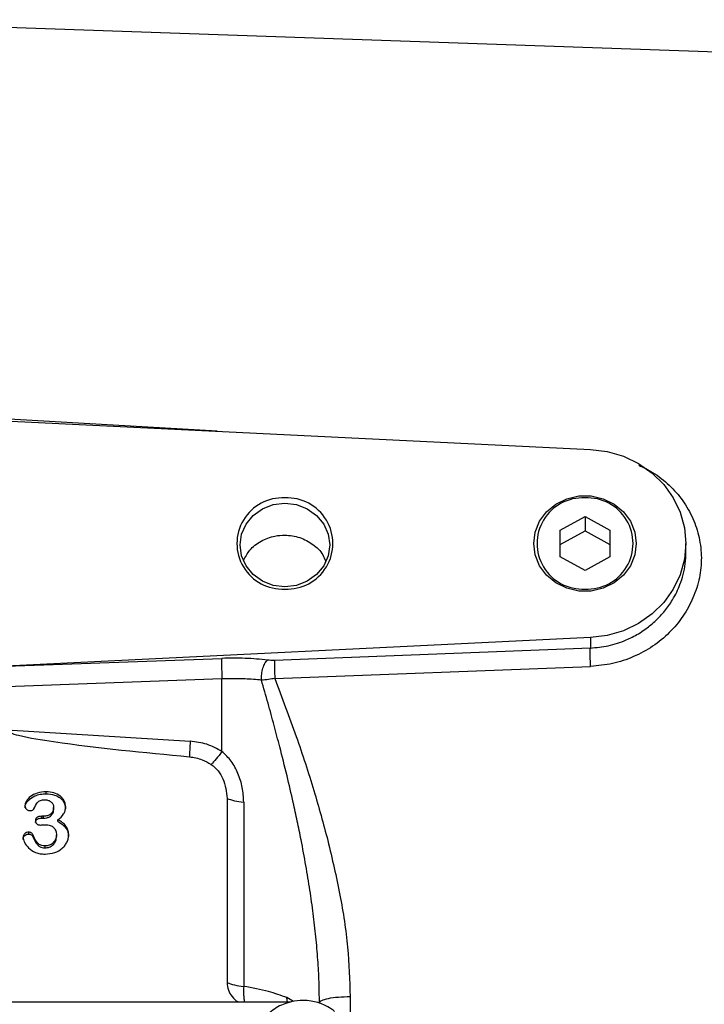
# Model space of a CAD drawing. Header units: inches. Extents: x 0.6 to 16.3, y 0.2 to 11.5.
# Tile 6 of 16: x 5.5 to 7.2, y 6.5 to 9. Entities that reach past the tile are written whole.
import ezdxf

# ---------------------------------------------------------------- set-up
doc = ezdxf.new("R2010")
doc.units = ezdxf.units.IN
doc.header["$MEASUREMENT"] = 0
doc.styles.add('SLDTEXTSTYLE0', font='TXT', dxfattribs={"width": 0.75})
doc.dimstyles.new('SLDDIMSTYLE1', dxfattribs={"dimtxt": 0.137795, "dimasz": 0.14, "dimexe": 0, "dimexo": 0.0625, "dimgap": 0.034449, "dimtad": 0, "dimtih": 1, "dimtoh": 1, "dimdec": 1, "dimlfac": 1.5, "dimrnd": 1e-09, "dimzin": 12, "dimdsep": 46, "dimtxsty": 'SLDTEXTSTYLE0', "dimblk1": 'CLOSED', "dimblk2": 'CLOSED', "dimsah": 1, "dimcen": 0.09, "dimadec": 0, "dimazin": 3, "dimtfac": 1, "dimtdec": 1, "dimtofl": 0, "dimtmove": 0, "dimatfit": 3, "dimldrblk": 'CLOSED', "dimfxl": 0, "dimfrac": 2, "dimtolj": 1, "dimtzin": 12, "dimarcsym": 0})
doc.dimstyles.new('SLDDIMSTYLE3', dxfattribs={"dimtxt": 0.137795, "dimasz": 0.14, "dimexe": 0, "dimexo": 0.0625, "dimgap": 0.034449, "dimtad": 0, "dimdec": 1, "dimlfac": 1.5, "dimrnd": 1e-09, "dimzin": 12, "dimdsep": 46, "dimtxsty": 'SLDTEXTSTYLE0', "dimblk1": 'CLOSED', "dimblk2": 'CLOSED', "dimsah": 1, "dimcen": 0.09, "dimadec": 0, "dimazin": 3, "dimtfac": 1, "dimtdec": 1, "dimtofl": 0, "dimtmove": 0, "dimatfit": 3, "dimldrblk": 'CLOSED', "dimfxl": 0, "dimfrac": 2, "dimtolj": 1, "dimtzin": 12, "dimarcsym": 0})

# ---------------------------------------------------------------- blocks, each defined once
blk = doc.blocks.new('_Closed')
at = {"color": 0, "linetype": 'ByBlock', "lineweight": -2}
for p, q in [((-1, 0.166667), (0, 0)), ((-1, 0.166667), (-1, -0.166667)), ((0, 0), (-1, -0.166667)), ((0, 0), (-1, 0))]:
    blk.add_line(p, q, dxfattribs=at)
blk = doc.blocks.new('_D_7')
at = {"color": 7, "linetype": 'Continuous', "lineweight": 0}
for p, q in [((6.5046, 10.0651), (6.4626, 10.0651)), ((6.4626, 10.0651), (6.4626, 9.8464)), ((6.81, 10.0651), (6.852, 10.0651)), ((6.852, 10.0651), (6.852, 9.8464)), ((5.0542, 9.7581), (5.0542, 9.906)), ((8.8595, 8.4378), (8.8595, 9.906)), ((5.0542, 9.8667), (6.3418, 9.8667)), ((8.8595, 9.8667), (6.9729, 9.8667)), ((6.4626, 9.8464), (6.5046, 9.8464)), ((6.852, 9.8464), (6.81, 9.8464))]:
    blk.add_line(p, q, dxfattribs=at)
at = {"color": 7, "linetype": 'Continuous', "lineweight": 18, "xscale": 0.14, "yscale": 0.14}
for p, rotation in [((5.0542, 9.8667), 180.0000020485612), ((8.8595, 9.8667), 2.048561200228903e-06)]:
    blk.add_blockref('_Closed', p, dxfattribs=dict(at, rotation=rotation))
at = {"color": 7, "linetype": 'Continuous', "lineweight": 18, "char_height": 0.1378, "attachment_point": 1, "style": 'SLDTEXTSTYLE0'}
for s, insert in [('145', (6.5046, 10.024)), ('5.7', (6.5301, 9.8178))]:
    blk.add_mtext(s, dxfattribs=dict(at, insert=insert))
blk = doc.blocks.new('_D_8')
at = {"color": 7, "linetype": 'Continuous', "lineweight": 0}
for p, q in [((6.0388, 9.5927), (5.9969, 9.5927)), ((5.9969, 9.5927), (5.9969, 9.3739)), ((6.3443, 9.5927), (6.3863, 9.5927)), ((6.3863, 9.5927), (6.3863, 9.3739)), ((8.0995, 8.4047), (8.0995, 9.4336)), ((5.0542, 9.3942), (5.876, 9.3942)), ((8.0995, 9.3942), (6.5071, 9.3942)), ((5.9969, 9.3739), (6.0388, 9.3739)), ((6.3863, 9.3739), (6.3443, 9.3739))]:
    blk.add_line(p, q, dxfattribs=at)
at = {"color": 7, "linetype": 'Continuous', "lineweight": 18, "xscale": 0.14, "yscale": 0.14, "rotation": 180.0000000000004}
blk.add_blockref('_Closed', (5.0542, 9.3942), dxfattribs=at)
at = {"color": 7, "linetype": 'Continuous', "lineweight": 18, "xscale": 0.14, "yscale": 0.14}
blk.add_blockref('_Closed', (8.0995, 9.3942), dxfattribs=at)
at = {"color": 7, "linetype": 'Continuous', "lineweight": 18, "char_height": 0.1378, "attachment_point": 1, "style": 'SLDTEXTSTYLE0'}
for s, insert in [('116', (6.0388, 9.5516)), ('4.6', (6.0643, 9.3454))]:
    blk.add_mtext(s, dxfattribs=dict(at, insert=insert))

msp = doc.modelspace()

# ---------------------------------------------------------------- linework, layer by layer
at = {"color": 7, "linetype": 'Continuous', "lineweight": 25}
for p, q in [((7.4153, 8.9181), (5.0542, 9.0005)), ((5.0542, 8.0191), (6.9008, 7.9288)), ((6.825, 7.7263), (6.8875, 7.76)), ((6.8875, 7.76), (6.95, 7.7263)), ((6.8875, 7.76), (6.8875, 7.7241)), ((6.825, 7.6589), (6.825, 7.7263)), ((6.825, 7.6904), (6.8875, 7.7241)), ((6.8875, 7.7241), (6.95, 7.6904)), ((6.95, 7.7263), (6.95, 7.6589)), ((7.1408, 7.6708), (7.1408, 7.6926)), ((6.8875, 7.6252), (6.825, 7.6589)), ((6.95, 7.6589), (6.8875, 7.6252)), ((6.9008, 7.4564), (5.4346, 7.3847)), ((6.9008, 7.4564), (6.9008, 7.4304)), ((6.9008, 7.4304), (6.1081, 7.3994)), ((5.4346, 7.3847), (5.9756, 7.4044)), ((6.1088, 7.354), (6.9015, 7.3844)), ((5.9763, 7.3528), (5.0542, 7.3192)), ((5.9763, 7.171), (5.9763, 7.3528)), ((5.436, 7.2249), (5.8964, 7.1966)), ((5.5348, 7.0648), (5.5348, 7.0696)), ((5.9889, 7.0532), (5.9889, 6.591)), ((6.0308, 7.0436), (6.0308, 6.5814)), ((5.5536, 7.0253), (5.5536, 7.0301)), ((5.5284, 7.0083), (5.5239, 7.0083)), ((5.5239, 7.0035), (5.5239, 7.0083)), ((5.5239, 7.0035), (5.5284, 7.0035)), ((5.5284, 7.0035), (5.5284, 7.0083)), ((5.5646, 6.9948), (5.5646, 6.9996)), ((5.4916, 6.9635), (5.4916, 6.9683)), ((5.5014, 6.9576), (5.5014, 6.9624)), ((5.5608, 6.9562), (5.5608, 6.9609)), ((5.5326, 6.929), (5.5326, 6.9338)), ((6.1476, 6.5421), (3.9606, 6.5421))]:
    msp.add_line(p, q, dxfattribs=at)
at = {"color": 8, "linetype": 'Continuous', "lineweight": 25}
for p, q in [((5.9639, 7.9746), (5.0542, 8.0271)), ((6.1408, 6.5421), (6.1394, 6.5532)), ((6.1559, 6.5435), (6.1394, 6.5532)), ((6.298, 6.556), (6.298, 6.5044))]:
    msp.add_line(p, q, dxfattribs=at)
at = {"color": 7, "linetype": 'Continuous', "lineweight": 25, "flags": 128}
for points in [[(6.9008, 7.9288), (6.943, 7.9233), (6.9838, 7.9114), (7.0217, 7.8932), (7.0559, 7.8693), (7.0853, 7.8404), (7.1091, 7.8073), (7.1265, 7.7709), (7.1372, 7.7323), (7.1408, 7.6926), (7.1372, 7.6529), (7.1265, 7.6143), (7.1091, 7.5779), (7.0853, 7.5448), (7.0559, 7.5159), (7.0217, 7.492), (6.9838, 7.4738), (6.943, 7.4618), (6.9008, 7.4564)], [(6.7587, 7.6926), (6.7625, 7.7214), (6.7735, 7.7485), (6.7911, 7.7723), (6.8144, 7.7915), (6.8418, 7.805), (6.872, 7.8119), (6.903, 7.8119), (6.9332, 7.805), (6.9606, 7.7915), (6.9839, 7.7723), (7.0015, 7.7485), (7.0125, 7.7214), (7.0162, 7.6926), (7.0125, 7.6638), (7.0015, 7.6367), (6.9839, 7.6129), (6.9606, 7.5937), (6.9332, 7.5802), (6.903, 7.5733), (6.872, 7.5733), (6.8418, 7.5802), (6.8144, 7.5937), (6.7911, 7.6129), (6.7735, 7.6367), (6.7625, 7.6638), (6.7587, 7.6926)], [(6.1342, 7.5841), (6.1051, 7.5876), (6.078, 7.5981), (6.0547, 7.6148), (6.0368, 7.6365), (6.0256, 7.6618), (6.0218, 7.689), (6.0256, 7.7162), (6.0368, 7.7415), (6.0547, 7.7632), (6.078, 7.7799), (6.1051, 7.7904), (6.1342, 7.7939), (6.1633, 7.7904), (6.1904, 7.7799), (6.2136, 7.7632), (6.2315, 7.7415), (6.2427, 7.7162), (6.2466, 7.689), (6.2427, 7.6618), (6.2315, 7.6365), (6.2136, 7.6148), (6.1904, 7.5981), (6.1633, 7.5876), (6.1342, 7.5841)]]:
    msp.add_lwpolyline(points, dxfattribs=at)
at = {"color": 7, "linetype": 'Continuous', "lineweight": 25}
for centre, start, end in [((6.1281, 7.6926), 86.9566, 273.0434), ((6.1402, 7.6926), 266.9566, 93.0434), ((6.8814, 7.6926), 86.9566, 273.0434), ((6.8936, 7.6926), 266.9566, 93.0434)]:
    msp.add_arc(centre, 0.1144, start, end, dxfattribs=at)
for points, knots in [([(7.0222, 7.889), (7.0341, 7.8833), (7.0622, 7.87), (7.0999, 7.8398), (7.1342, 7.8008), (7.1594, 7.7562), (7.1753, 7.7076), (7.1812, 7.6572), (7.1763, 7.6056), (7.16, 7.5559), (7.1345, 7.5091), (7.1001, 7.4679), (7.0581, 7.4334), (7.0097, 7.4073), (6.957, 7.3894), (6.92, 7.386), (6.9015, 7.3844)], [0, 0, 0, 0, 0.0533162, 0.1257452, 0.1979193, 0.2709064, 0.3427675, 0.4157012, 0.486717, 0.5607571, 0.6336958, 0.7060367, 0.7790853, 0.8525084, 0.9260847, 1, 1, 1, 1]), ([(6.0304, 7.6496), (6.0351, 7.6587), (6.0452, 7.6784), (6.0734, 7.7001), (6.1048, 7.7117), (6.1383, 7.7147), (6.1721, 7.7092), (6.2052, 7.6915), (6.2279, 7.6702), (6.2342, 7.6539), (6.2362, 7.6487)], [0, 0, 0, 0, 0.123817, 0.266594, 0.409822, 0.504878, 0.647508, 0.790138, 0.932789, 1, 1, 1, 1]), ([(6.9015, 7.3844), (6.9012, 7.3891), (6.9008, 7.3986), (6.9005, 7.4123), (6.9004, 7.4239), (6.9007, 7.4283), (6.9008, 7.4304)], [0, 0, 0, 0, 0.250121, 0.5, 0.749879, 1, 1, 1, 1]), ([(6.0904, 7.4), (6.0813, 7.401), (6.0631, 7.403), (6.0345, 7.4045), (6.0053, 7.4051), (5.9855, 7.4046), (5.9756, 7.4044)], [0, 0, 0, 0, 0.249999, 0.500002, 0.749994, 1, 1, 1, 1]), ([(6.0754, 7.3498), (6.0755, 7.3548), (6.0755, 7.3649), (6.0788, 7.3802), (6.0839, 7.393), (6.0882, 7.3977), (6.0904, 7.4)], [0, 0, 0, 0, 0.250166, 0.5, 0.749834, 1, 1, 1, 1]), ([(6.1081, 7.3994), (6.105, 7.3993), (6.0989, 7.3992), (6.0932, 7.3998), (6.0904, 7.4)], [0, 0, 0, 0, 0.4983127, 1, 1, 1, 1]), ([(6.1081, 7.3994), (6.108, 7.3972), (6.1078, 7.3929), (6.1078, 7.3816), (6.1082, 7.3681), (6.1086, 7.3587), (6.1088, 7.354)], [0, 0, 0, 0, 0.250115, 0.5, 0.749885, 1, 1, 1, 1]), ([(6.0754, 7.3498), (6.0618, 7.351), (6.0302, 7.354), (5.9959, 7.3532), (5.9763, 7.3528)], [0, 0, 0, 0, 0.428425, 1, 1, 1, 1]), ([(6.1088, 7.354), (6.1062, 7.3536), (6.101, 7.3526), (6.0895, 7.3509), (6.0812, 7.3502), (6.0754, 7.3498)], [0, 0, 0, 0, 0.222981, 0.458165, 1, 1, 1, 1]), ([(6.2208, 6.5404), (6.2206, 6.5578), (6.2202, 6.5936), (6.2171, 6.6488), (6.2122, 6.7059), (6.2055, 6.7643), (6.1971, 6.8239), (6.1869, 6.8856), (6.1761, 6.9432), (6.1654, 6.9958), (6.1537, 7.0494), (6.1391, 7.1119), (6.123, 7.1763), (6.107, 7.2369), (6.0917, 7.2927), (6.0809, 7.3305), (6.0754, 7.3498)], [0, 0, 0, 0, 0.063078, 0.129607, 0.19961, 0.270265, 0.341801, 0.417142, 0.496299, 0.553761, 0.611985, 0.695612, 0.787208, 0.854724, 0.925655, 1, 1, 1, 1]), ([(6.1088, 7.354), (6.127, 7.3057), (6.1619, 7.2132), (6.2069, 7.0771), (6.2307, 6.9891), (6.242, 6.9472)], [0, 0, 0, 0, 0.364547, 0.69769, 1, 1, 1, 1]), ([(5.436, 7.2249), (5.436, 7.2246), (5.4361, 7.2241), (5.4366, 7.223), (5.4388, 7.2207), (5.4483, 7.2159), (5.4867, 7.2056), (5.637, 7.182), (5.7806, 7.1684), (5.8945, 7.1576)], [0, 0, 0, 0, 0.001741, 0.003641, 0.008281, 0.022255, 0.072182, 0.26473, 1, 1, 1, 1]), ([(5.9763, 7.171), (5.9639, 7.1777), (5.939, 7.1912), (5.9106, 7.1948), (5.8964, 7.1966)], [0, 0, 0, 0, 0.499976, 1, 1, 1, 1]), ([(5.9763, 7.171), (5.9713, 7.1642), (5.9613, 7.1507), (5.9532, 7.1425), (5.9492, 7.1385)], [0, 0, 0, 0, 0.500117, 1, 1, 1, 1]), ([(6.0308, 7.0436), (6.0301, 7.0559), (6.0288, 7.0803), (6.0176, 7.1153), (6.001, 7.1469), (5.9844, 7.1631), (5.9763, 7.171)], [0, 0, 0, 0, 0.2653219, 0.5226501, 0.7687642, 1, 1, 1, 1]), ([(5.8945, 7.1576), (5.9055, 7.1558), (5.925, 7.1526), (5.9418, 7.1428), (5.9492, 7.1385)], [0, 0, 0, 0, 0.562261, 1, 1, 1, 1]), ([(5.9492, 7.1385), (5.9553, 7.1333), (5.9677, 7.123), (5.9843, 7.0942), (5.987, 7.0698), (5.9889, 7.0532)], [0, 0, 0, 0, 0.240081, 0.482631, 1, 1, 1, 1]), ([(5.5348, 7.0696), (5.5272, 7.069), (5.5131, 7.068), (5.4957, 7.059), (5.4864, 7.0489), (5.4824, 7.0406), (5.4819, 7.0366), (5.4818, 7.0347)], [0, 0, 0, 0, 0.319783, 0.59199, 0.81823, 0.914479, 1, 1, 1, 1]), ([(5.5835, 7.0319), (5.5834, 7.0345), (5.5831, 7.0396), (5.5804, 7.0469), (5.5762, 7.0535), (5.5682, 7.0611), (5.5542, 7.0683), (5.5415, 7.0691), (5.5348, 7.0696)], [0, 0, 0, 0, 0.117385, 0.231573, 0.34588, 0.464155, 0.715758, 1, 1, 1, 1]), ([(5.4818, 7.0299), (5.4819, 7.0316), (5.4822, 7.0352), (5.4851, 7.0419), (5.4923, 7.0513), (5.5049, 7.0594), (5.5203, 7.0641), (5.5298, 7.0646), (5.5348, 7.0648)], [0, 0, 0, 0, 0.076947, 0.162001, 0.322259, 0.595571, 0.791423, 1, 1, 1, 1]), ([(5.5044, 7.027), (5.5068, 7.0328), (5.5097, 7.0398), (5.5165, 7.0461), (5.5225, 7.0491), (5.5278, 7.0494), (5.5317, 7.0497)], [0, 0, 0, 0, 0.495092, 0.599393, 0.7153, 1, 1, 1, 1]), ([(5.5317, 7.0497), (5.5348, 7.0494), (5.5393, 7.0491), (5.5446, 7.0465), (5.5488, 7.0432), (5.5528, 7.0377), (5.5534, 7.0326), (5.5536, 7.0301)], [0, 0, 0, 0, 0.271425, 0.396173, 0.520868, 0.760631, 1, 1, 1, 1]), ([(5.5348, 7.0648), (5.5421, 7.0643), (5.5534, 7.0634), (5.5661, 7.0573), (5.5733, 7.0518), (5.5787, 7.0453), (5.5828, 7.037), (5.5833, 7.0305), (5.5835, 7.0271)], [0, 0, 0, 0, 0.307697, 0.477919, 0.593167, 0.703865, 0.849393, 1, 1, 1, 1]), ([(5.4818, 7.0347), (5.4819, 7.033), (5.4822, 7.0305), (5.4838, 7.0275), (5.4859, 7.0252), (5.4885, 7.0234), (5.4915, 7.0225), (5.4929, 7.0224), (5.4937, 7.0224)], [0, 0, 0, 0, 0.277755, 0.406604, 0.535941, 0.776145, 0.887959, 1, 1, 1, 1]), ([(5.4937, 7.0224), (5.4949, 7.0224), (5.4972, 7.0225), (5.5004, 7.0234), (5.5025, 7.0246), (5.5038, 7.0259), (5.5042, 7.0266), (5.5044, 7.027)], [0, 0, 0, 0, 0.294742, 0.559879, 0.791037, 0.89643, 1, 1, 1, 1]), ([(5.5536, 7.0301), (5.5536, 7.0284), (5.5534, 7.0252), (5.552, 7.0207), (5.5496, 7.0169), (5.5452, 7.0127), (5.5381, 7.009), (5.5317, 7.0085), (5.5284, 7.0083)], [0, 0, 0, 0, 0.139171, 0.265713, 0.385766, 0.506466, 0.747667, 1, 1, 1, 1]), ([(5.5284, 7.0035), (5.5311, 7.0036), (5.5362, 7.0039), (5.5428, 7.0066), (5.5479, 7.0101), (5.5513, 7.0144), (5.5533, 7.0196), (5.5535, 7.0234), (5.5536, 7.0253)], [0, 0, 0, 0, 0.203367, 0.39611, 0.548492, 0.689544, 0.836345, 1, 1, 1, 1]), ([(5.5646, 6.9996), (5.5698, 7.004), (5.5774, 7.0105), (5.5829, 7.0224), (5.5833, 7.0287), (5.5835, 7.0319)], [0, 0, 0, 0, 0.5113269, 0.7446495, 1, 1, 1, 1]), ([(5.5239, 7.0083), (5.5215, 7.0082), (5.5182, 7.008), (5.5142, 7.0066), (5.5119, 7.0053), (5.5101, 7.0036), (5.5088, 7.0017), (5.508, 6.9995), (5.5079, 6.9979), (5.5079, 6.9971)], [0, 0, 0, 0, 0.3140126, 0.4448449, 0.5638624, 0.6744525, 0.7801986, 0.8868452, 1, 1, 1, 1]), ([(5.5079, 6.9924), (5.508, 6.9937), (5.5083, 6.9964), (5.5105, 6.9994), (5.513, 7.0013), (5.5173, 7.0032), (5.5211, 7.0033), (5.5239, 7.0035)], [0, 0, 0, 0, 0.191302, 0.374836, 0.498364, 0.627325, 1, 1, 1, 1]), ([(5.5079, 6.9971), (5.508, 6.9956), (5.5082, 6.9933), (5.5097, 6.9907), (5.5112, 6.9891), (5.5131, 6.9878), (5.5162, 6.9866), (5.5189, 6.9864), (5.5208, 6.9863)], [0, 0, 0, 0, 0.250412, 0.364556, 0.47815, 0.593628, 0.715983, 1, 1, 1, 1]), ([(5.5914, 6.9623), (5.5911, 6.9661), (5.5905, 6.9735), (5.585, 6.9839), (5.5763, 6.9929), (5.5687, 6.9973), (5.5646, 6.9996)], [0, 0, 0, 0, 0.2398333, 0.4728209, 0.7202138, 1, 1, 1, 1]), ([(5.5646, 6.9948), (5.5687, 6.9925), (5.5763, 6.9882), (5.585, 6.9792), (5.5905, 6.9688), (5.5911, 6.9613), (5.5914, 6.9575)], [0, 0, 0, 0, 0.279744, 0.527144, 0.76016, 1, 1, 1, 1]), ([(5.4916, 6.9683), (5.4896, 6.9681), (5.4858, 6.9678), (5.4817, 6.9653), (5.4793, 6.9627), (5.4774, 6.9595), (5.4772, 6.9568), (5.477, 6.9549)], [0, 0, 0, 0, 0.2538097, 0.4961658, 0.6177738, 0.7386988, 1, 1, 1, 1]), ([(5.5014, 6.9624), (5.501, 6.9632), (5.5001, 6.9649), (5.4976, 6.9667), (5.4948, 6.968), (5.4926, 6.9682), (5.4916, 6.9683)], [0, 0, 0, 0, 0.232209, 0.486543, 0.747724, 1, 1, 1, 1]), ([(5.5208, 6.9863), (5.5215, 6.9863), (5.5235, 6.9864), (5.5278, 6.9868), (5.5314, 6.987), (5.5337, 6.9871)], [0, 0, 0, 0, 0.167874, 0.465205, 1, 1, 1, 1]), ([(5.5337, 6.9871), (5.5376, 6.9869), (5.5432, 6.9865), (5.5497, 6.9834), (5.5537, 6.9803), (5.5569, 6.9764), (5.5601, 6.9701), (5.5605, 6.9647), (5.5608, 6.9609)], [0, 0, 0, 0, 0.259951, 0.377314, 0.493119, 0.609791, 0.729943, 1, 1, 1, 1]), ([(5.477, 6.9501), (5.4771, 6.9516), (5.4773, 6.9545), (5.4796, 6.9587), (5.4832, 6.9616), (5.4874, 6.9633), (5.4902, 6.9634), (5.4916, 6.9635)], [0, 0, 0, 0, 0.2113247, 0.4054005, 0.6436229, 0.8161791, 1, 1, 1, 1]), ([(5.477, 6.9549), (5.4772, 6.9531), (5.4777, 6.949), (5.4817, 6.9398), (5.4907, 6.9275), (5.5052, 6.9183), (5.5199, 6.9138), (5.5281, 6.9134), (5.5323, 6.9133)], [0, 0, 0, 0, 0.074943, 0.172343, 0.408292, 0.682926, 0.83581, 1, 1, 1, 1]), ([(5.4916, 6.9635), (5.4926, 6.9634), (5.4946, 6.9633), (5.4975, 6.962), (5.5, 6.9603), (5.501, 6.9585), (5.5014, 6.9576)], [0, 0, 0, 0, 0.241543, 0.488813, 0.755125, 1, 1, 1, 1]), ([(5.5326, 6.9338), (5.5289, 6.9341), (5.5236, 6.9345), (5.5174, 6.9376), (5.5086, 6.9453), (5.5047, 6.9546), (5.5014, 6.9624)], [0, 0, 0, 0, 0.231043, 0.336188, 0.441297, 1, 1, 1, 1]), ([(5.5014, 6.9576), (5.5038, 6.9523), (5.5069, 6.9451), (5.5129, 6.9368), (5.5179, 6.9322), (5.5249, 6.9294), (5.5299, 6.9291), (5.5326, 6.929)], [0, 0, 0, 0, 0.391867, 0.524527, 0.683004, 0.832737, 1, 1, 1, 1]), ([(5.5323, 6.9133), (5.5405, 6.9139), (5.5562, 6.9153), (5.573, 6.9251), (5.5825, 6.9352), (5.5876, 6.9437), (5.5908, 6.9528), (5.5912, 6.9591), (5.5914, 6.9623)], [0, 0, 0, 0, 0.278851, 0.531483, 0.651958, 0.769425, 0.884959, 1, 1, 1, 1]), ([(5.5608, 6.9609), (5.5607, 6.959), (5.5605, 6.9551), (5.558, 6.948), (5.5525, 6.9406), (5.5431, 6.9349), (5.536, 6.9341), (5.5326, 6.9338)], [0, 0, 0, 0, 0.1411401, 0.273659, 0.5302011, 0.7698493, 1, 1, 1, 1]), ([(5.5326, 6.929), (5.5361, 6.9294), (5.5429, 6.9301), (5.5517, 6.9353), (5.5573, 6.9421), (5.5603, 6.9494), (5.5606, 6.9538), (5.5608, 6.9562)], [0, 0, 0, 0, 0.2340851, 0.4495737, 0.6795776, 0.8352706, 1, 1, 1, 1]), ([(6.242, 6.9472), (6.2528, 6.9017), (6.2736, 6.8131), (6.2936, 6.682), (6.2966, 6.5972), (6.298, 6.556)], [0, 0, 0, 0, 0.3518933, 0.6847445, 1, 1, 1, 1]), ([(5.9889, 6.591), (5.9896, 6.5846), (5.9908, 6.572), (6.0011, 6.5556), (6.0108, 6.5453), (6.0177, 6.5425), (6.0184, 6.5421)], [0, 0, 0, 0, 0.3229311, 0.6410818, 0.9599176, 1, 1, 1, 1]), ([(6.0308, 6.5814), (6.0306, 6.5763), (6.0303, 6.566), (6.0309, 6.5533), (6.0317, 6.5451), (6.0325, 6.5424), (6.0326, 6.5421)], [0, 0, 0, 0, 0.323331, 0.646914, 0.970141, 1, 1, 1, 1]), ([(6.1394, 6.5532), (6.1245, 6.5585), (6.0921, 6.5702), (6.0523, 6.5775), (6.0308, 6.5814)], [0, 0, 0, 0, 0.461896, 1, 1, 1, 1]), ([(6.2208, 6.5404), (6.222, 6.5424), (6.2244, 6.5464), (6.242, 6.5515), (6.2675, 6.5551), (6.2879, 6.5557), (6.298, 6.556)], [0, 0, 0, 0, 0.250161, 0.5, 0.749839, 1, 1, 1, 1]), ([(6.1795, 6.5462), (6.1696, 6.5456), (6.1558, 6.5447), (6.1363, 6.5391), (6.1204, 6.5326), (6.103, 6.5218), (6.0868, 6.5075), (6.0728, 6.4896), (6.0625, 6.4684), (6.057, 6.4501), (6.057, 6.439), (6.057, 6.436)], [0, 0, 0, 0, 0.158678, 0.222199, 0.327755, 0.437835, 0.556596, 0.681809, 0.813083, 0.950591, 1, 1, 1, 1]), ([(6.2588, 6.5181), (6.2563, 6.5204), (6.2482, 6.5274), (6.2338, 6.5347), (6.2165, 6.5412), (6.199, 6.5453), (6.1864, 6.5459), (6.1795, 6.5462)], [0, 0, 0, 0, 0.118687, 0.3788228, 0.5614596, 0.762283, 1, 1, 1, 1])]:
    msp.add_open_spline(points, degree=3, knots=knots, dxfattribs=at)
at = {"color": 8, "linetype": 'Continuous', "lineweight": 25}
msp.add_open_spline([(6.9008, 7.4304), (6.9159, 7.4318), (6.9468, 7.4346), (6.9817, 7.4462), (7.0064, 7.4577), (7.0221, 7.4664), (7.0366, 7.4758), (7.0503, 7.4862), (7.0636, 7.4976), (7.0803, 7.5143), (7.095, 7.5325), (7.1082, 7.5527), (7.1176, 7.5702), (7.1268, 7.5914), (7.1343, 7.615), (7.1397, 7.6422), (7.1405, 7.661), (7.1408, 7.6708)], degree=3, knots=[0, 0, 0, 0, 0.118467, 0.242, 0.285584, 0.332542, 0.382875, 0.422307, 0.468585, 0.521706, 0.610745, 0.655366, 0.715892, 0.771438, 0.843972, 0.91839, 1, 1, 1, 1], dxfattribs=at)
at = {"color": 7, "linetype": 'Continuous', "lineweight": 25}
for points in [[(5.9756, 7.4044), (5.9755, 7.4019), (5.9752, 7.397), (5.9752, 7.3837), (5.9756, 7.3681), (5.9761, 7.3579), (5.9763, 7.3528)], [(5.8964, 7.1966), (5.896, 7.1888), (5.8951, 7.1732), (5.8947, 7.1628), (5.8945, 7.1576)], [(5.9889, 7.0532), (5.9949, 7.051), (6.0067, 7.0466), (6.0228, 7.0446), (6.0308, 7.0436)], [(5.9889, 6.591), (5.9949, 6.5888), (6.0067, 6.5844), (6.0228, 6.5824), (6.0308, 6.5814)]]:
    msp.add_open_spline(points, degree=3, dxfattribs=at)

# ---------------------------------------------------------------- dimensions: what is measured, and where the dimension line sits
at = {"color": 7, "linetype": 'Continuous', "lineweight": 18}
dim = msp.add_linear_dim(base=(5.0542, 9.8667), p1=(8.8595, 8.3984), p2=(5.0542, 9.7187), angle=0, dimstyle='SLDDIMSTYLE1', dxfattribs=at)
dim.commit()
dim.dimension.update_dxf_attribs({"geometry": '_D_7', "text_midpoint": (6.6573, 9.8667), "dimtype": 160})
dim = msp.add_linear_dim(base=(5.0542, 9.3942), p1=(8.0995, 8.3653), p2=(5.0542, 9.7187), dimstyle='SLDDIMSTYLE3', dxfattribs=at)
dim.commit()
dim.dimension.update_dxf_attribs({"geometry": '_D_8', "text_midpoint": (6.1916, 9.3942), "dimtype": 160})

doc.saveas('drawing.dxf')
